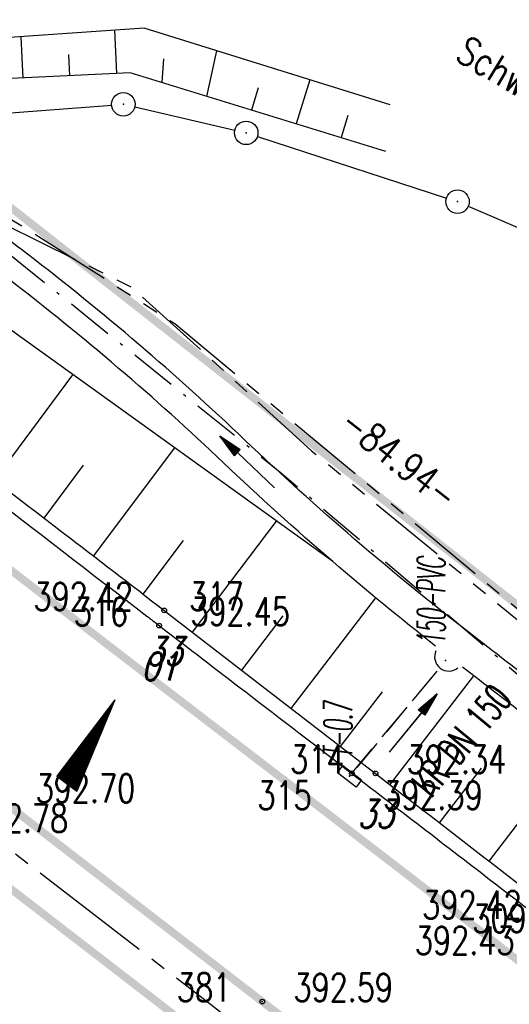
# Model space of a CAD drawing. Extents: x 449544 to 450624, y 436205 to 437134.
# Tile 109 of 114: x 450246 to 450277, y 436535 to 436598. Entities that reach past the tile are written whole.
import ezdxf
from ezdxf.enums import TextEntityAlignment as Align

# ---------------------------------------------------------------- set-up
doc = ezdxf.new("R2010")
doc.units = 0
doc.header["$LTSCALE"] = 2
doc.header["$MEASUREMENT"] = 0
for name, pattern in [('ACHSE', [5.5, 4, -0.5, 0.5, -0.5]), ('AUSGEZOGEN', [0]), ('BAB-FM2', [2.6, 1.5, -0.5, 0.1, -0.5]), ('GESTRICH-X2', [1.5, 1, -0.5]), ('PHANTOMX2', [5, 2.5, -0.5, 0.5, -0.5, 0.5, -0.5])]:
    doc.linetypes.add(name, pattern=pattern)
doc.layers.get('0').update_dxf_attribs({"linetype": 'AUSGEZOGEN'})
for name, color, linetype in [('214-ABSTAND', 8, 'AUSGEZOGEN'), ('214-GRENZL', 8, 'AUSGEZOGEN'), ('214-GRENZL-BAB', 7, 'AUSGEZOGEN'), ('214-GRENZP', 8, 'AUSGEZOGEN'), ('ACHSETOP', 250, 'ACHSE'), ('ANMERKUNG', 7, 'CONTINUOUS'), ('BAB_FM', 5, 'BAB-FM2'), ('BOESCHG', 250, 'AUSGEZOGEN'), ('DURCHL', 200, 'GESTRICH-X2'), ('FBR_HOEHE', 4, 'AUSGEZOGEN'), ('FBR_PKT', 7, 'AUSGEZOGEN'), ('FBR_PKT-CODE', 30, 'AUSGEZOGEN'), ('FBR_PKT-NR', 7, 'AUSGEZOGEN'), ('FBRTOP', 250, 'AUSGEZOGEN'), ('GEF', 1, 'AUSGEZOGEN'), ('KANAL', 7, 'GESTRICH-X2'), ('Lichtwellenleiter COLT', 46, 'PHANTOMX2'), ('Lichtwellenleiter GLH', 46, 'PHANTOMX2'), ('MULDE', 250, 'AUSGEZOGEN'), ('PFEIL', 7, 'CONTINUOUS'), ('PFEILTOP', 200, 'AUSGEZOGEN'), ('SCHRIFT', 7, 'AUSGEZOGEN'), ('SCHSYMBOL', 200, 'AUSGEZOGEN'), ('TEXTO', 4, 'CONTINUOUS')]:
    doc.layers.add(name, color=color, linetype=linetype)
doc.styles.add('ROMANS', font='romans.shx', dxfattribs={"width": 0.8})

# ---------------------------------------------------------------- blocks, each defined once
blk = doc.blocks.new('GST')
at = {"color": 0}
blk.add_circle((0, 0), 0.75, dxfattribs=at)
blk.add_point((0, 0), dxfattribs=at)
blk = doc.blocks.new('PKT')
at = {"color": 0}
blk.add_circle((0, 0), 0.15, dxfattribs=at)
blk.add_point((0, 0), dxfattribs=at)
blk = doc.blocks.new('PFEIL2')
at = {"color": 0}
for p, q in [((0.88, 0.002), (-2.401, -0.012)), ((0.881, -0.271), (0.879, 0.276)), ((0.879, 0.276), (2.429, 0.009)), ((0.911, 0.27), (0.879, 0.265)), ((0.965, 0.261), (0.879, 0.246)), ((1.019, 0.252), (0.879, 0.228)), ((1.073, 0.242), (0.879, 0.209)), ((1.127, 0.233), (0.879, 0.191)), ((1.181, 0.224), (0.879, 0.172)), ((1.235, 0.214), (0.879, 0.154)), ((1.289, 0.205), (0.879, 0.135)), ((1.343, 0.196), (0.879, 0.117)), ((1.397, 0.187), (0.879, 0.098)), ((1.451, 0.177), (0.879, 0.08)), ((1.505, 0.168), (0.879, 0.061)), ((1.559, 0.159), (0.88, 0.043)), ((1.613, 0.149), (0.88, 0.024)), ((1.668, 0.14), (0.88, 0.006)), ((1.722, 0.131), (0.88, -0.013)), ((1.776, 0.121), (0.88, -0.031)), ((1.83, 0.112), (0.88, -0.05)), ((1.884, 0.103), (0.88, -0.068)), ((1.938, 0.094), (0.88, -0.087)), ((1.992, 0.084), (0.88, -0.105)), ((2.046, 0.075), (0.88, -0.124)), ((2.1, 0.066), (0.88, -0.142)), ((2.154, 0.056), (0.88, -0.161)), ((2.208, 0.047), (0.88, -0.179)), ((2.262, 0.038), (0.881, -0.198)), ((2.316, 0.029), (0.881, -0.216)), ((2.37, 0.019), (0.881, -0.235)), ((2.424, 0.01), (0.881, -0.253)), ((2.429, 0.009), (0.881, -0.271))]:
    blk.add_line(p, q, dxfattribs=at)
blk = doc.blocks.new('40')
at = {"color": 0}
blk.add_arc((0.025, 0.311), 0.91, 192.5363, 347.4637, dxfattribs=at)
blk.add_point((0, 0), dxfattribs=at)
blk = doc.blocks.new('30')
at = {"color": 0}
for p, q in [((-0.75, -0.29), (-0.75, 0.293)), ((-0.75, 0.293), (0.753, 0.293)), ((0.753, 0.293), (0.753, -0.29)), ((0.753, -0.29), (-0.75, -0.29))]:
    blk.add_line(p, q, dxfattribs=at)
blk.add_point((0, 0), dxfattribs=at)
blk = doc.blocks.new('*X13')
at = {"color": 0}
for p, q in [((725.827, 193.844), (727.436, 195.453)), ((725.827, 193.853), (727.427, 195.453)), ((725.827, 193.861), (727.418, 195.453)), ((725.827, 193.87), (727.409, 195.453)), ((725.827, 193.879), (727.401, 195.453)), ((725.827, 193.888), (727.392, 195.453)), ((725.827, 193.897), (727.383, 195.453)), ((725.827, 193.906), (727.374, 195.453)), ((725.827, 193.914), (727.365, 195.453)), ((725.827, 193.923), (727.356, 195.453)), ((725.827, 193.932), (727.347, 195.453)), ((725.827, 193.941), (727.339, 195.453)), ((725.827, 193.95), (727.33, 195.453)), ((725.827, 193.959), (727.321, 195.453)), ((725.827, 193.967), (727.312, 195.453)), ((725.827, 193.976), (727.303, 195.453)), ((725.827, 193.985), (727.294, 195.453)), ((725.827, 193.994), (727.286, 195.453)), ((725.827, 194.003), (727.277, 195.453)), ((725.827, 194.012), (727.268, 195.453)), ((725.827, 194.02), (727.259, 195.453)), ((725.827, 194.029), (727.25, 195.453)), ((725.827, 194.038), (727.241, 195.453)), ((725.827, 194.047), (727.233, 195.453)), ((725.827, 194.056), (727.224, 195.453)), ((725.827, 194.065), (727.215, 195.453)), ((725.827, 194.073), (727.206, 195.453)), ((725.827, 194.082), (727.197, 195.453)), ((725.827, 194.091), (727.188, 195.453)), ((725.827, 194.1), (727.18, 195.453)), ((725.827, 194.109), (727.171, 195.453)), ((725.827, 194.118), (727.162, 195.453)), ((725.827, 194.127), (727.153, 195.453)), ((725.827, 194.135), (727.144, 195.453)), ((725.827, 194.144), (727.135, 195.453)), ((725.827, 194.153), (727.127, 195.453)), ((725.827, 194.162), (727.118, 195.453)), ((725.827, 194.171), (727.109, 195.453)), ((725.827, 194.18), (727.1, 195.453)), ((725.827, 194.188), (727.091, 195.453)), ((725.827, 194.197), (727.082, 195.453)), ((725.827, 194.206), (727.073, 195.453)), ((725.827, 194.215), (727.065, 195.453)), ((725.827, 194.224), (727.056, 195.453)), ((725.827, 194.233), (727.047, 195.453)), ((725.827, 194.241), (727.038, 195.453)), ((725.827, 194.25), (727.029, 195.453)), ((725.827, 194.259), (727.02, 195.453)), ((725.827, 194.268), (727.012, 195.453)), ((725.827, 194.277), (727.003, 195.453)), ((725.827, 194.286), (726.994, 195.453)), ((725.827, 194.294), (726.985, 195.453)), ((725.827, 194.303), (726.976, 195.453)), ((725.827, 194.312), (726.967, 195.453)), ((725.827, 194.321), (726.959, 195.453)), ((725.827, 194.33), (726.95, 195.453)), ((725.827, 194.339), (726.941, 195.453)), ((725.827, 194.348), (726.932, 195.453)), ((725.827, 194.356), (726.923, 195.453)), ((725.827, 194.365), (726.914, 195.453)), ((725.827, 194.374), (726.906, 195.453)), ((725.827, 194.383), (726.897, 195.453)), ((725.827, 194.392), (726.888, 195.453)), ((725.827, 194.401), (726.879, 195.453)), ((725.827, 194.409), (726.87, 195.453)), ((725.827, 194.418), (726.861, 195.453)), ((725.827, 194.427), (726.853, 195.453)), ((725.827, 194.436), (726.844, 195.453)), ((725.827, 194.445), (726.835, 195.453)), ((725.827, 194.454), (726.826, 195.453)), ((725.827, 194.462), (726.817, 195.453)), ((725.827, 194.471), (726.808, 195.453)), ((725.827, 194.48), (726.799, 195.453)), ((725.827, 194.489), (726.791, 195.453)), ((725.827, 194.498), (726.782, 195.453)), ((725.827, 194.507), (726.773, 195.453)), ((725.827, 194.515), (726.764, 195.453)), ((725.827, 194.524), (726.755, 195.453)), ((725.827, 194.533), (726.746, 195.453)), ((725.827, 194.542), (726.738, 195.453)), ((725.827, 194.551), (726.729, 195.453)), ((725.827, 194.56), (726.72, 195.453)), ((725.827, 194.568), (726.711, 195.453)), ((725.827, 194.577), (726.702, 195.453)), ((725.827, 194.586), (726.693, 195.453)), ((725.827, 194.595), (726.685, 195.453)), ((725.827, 194.604), (726.676, 195.453)), ((725.827, 194.613), (726.667, 195.453)), ((725.827, 194.622), (726.658, 195.453)), ((725.827, 194.63), (726.649, 195.453)), ((725.827, 194.639), (726.64, 195.453)), ((725.827, 194.648), (726.632, 195.453)), ((725.827, 194.657), (726.623, 195.453)), ((725.827, 194.666), (726.614, 195.453)), ((725.827, 194.675), (726.605, 195.453)), ((725.827, 194.683), (726.596, 195.453)), ((725.827, 194.692), (726.587, 195.453)), ((725.827, 194.701), (726.579, 195.453)), ((725.827, 194.71), (726.57, 195.453)), ((725.827, 194.719), (726.561, 195.453)), ((725.827, 194.728), (726.552, 195.453)), ((725.827, 194.736), (726.543, 195.453)), ((725.827, 194.745), (726.534, 195.453)), ((725.827, 194.754), (726.525, 195.453)), ((725.827, 194.763), (726.517, 195.453)), ((725.827, 194.772), (726.508, 195.453)), ((725.827, 194.781), (726.499, 195.453)), ((725.827, 194.789), (726.49, 195.453)), ((725.827, 194.798), (726.481, 195.453)), ((725.827, 194.807), (726.472, 195.453)), ((725.827, 194.816), (726.464, 195.453)), ((725.827, 194.825), (726.455, 195.453)), ((725.827, 194.834), (726.446, 195.453)), ((725.827, 194.842), (726.437, 195.453)), ((725.827, 194.851), (726.428, 195.453)), ((725.827, 194.86), (726.419, 195.453)), ((725.827, 194.869), (726.411, 195.453)), ((725.827, 194.878), (726.402, 195.453)), ((725.827, 194.887), (726.393, 195.453)), ((725.827, 194.896), (726.384, 195.453)), ((725.827, 194.904), (726.375, 195.453)), ((725.827, 194.913), (726.366, 195.453)), ((725.827, 194.922), (726.358, 195.453)), ((725.827, 194.931), (726.349, 195.453)), ((725.827, 194.94), (726.34, 195.453)), ((725.827, 194.949), (726.331, 195.453)), ((725.827, 194.957), (726.322, 195.453)), ((725.827, 194.966), (726.313, 195.453)), ((725.827, 194.975), (726.305, 195.453)), ((725.827, 194.984), (726.296, 195.453)), ((725.827, 194.993), (726.287, 195.453)), ((725.827, 195.002), (726.278, 195.453)), ((725.827, 195.01), (726.269, 195.453)), ((725.827, 195.019), (726.26, 195.453)), ((725.827, 195.028), (726.251, 195.453)), ((725.827, 195.037), (726.243, 195.453)), ((725.827, 195.046), (726.234, 195.453)), ((725.827, 195.055), (726.225, 195.453)), ((725.827, 195.063), (726.216, 195.453)), ((725.827, 195.072), (726.207, 195.453)), ((725.827, 195.081), (726.198, 195.453)), ((725.827, 195.09), (726.19, 195.453)), ((725.827, 195.099), (726.181, 195.453)), ((725.827, 195.108), (726.172, 195.453)), ((725.827, 195.116), (726.163, 195.453)), ((725.827, 195.125), (726.154, 195.453)), ((725.827, 195.134), (726.145, 195.453)), ((725.827, 195.143), (726.137, 195.453)), ((725.827, 195.152), (726.128, 195.453)), ((725.827, 195.161), (726.119, 195.453)), ((725.827, 195.17), (726.11, 195.453)), ((725.827, 195.178), (726.101, 195.453)), ((725.827, 195.187), (726.092, 195.453)), ((725.827, 195.196), (726.084, 195.453)), ((725.827, 195.205), (726.075, 195.453)), ((725.827, 195.214), (726.066, 195.453)), ((725.827, 195.223), (726.057, 195.453)), ((725.827, 195.231), (726.048, 195.453)), ((725.827, 195.24), (726.039, 195.453)), ((725.827, 195.249), (726.031, 195.453)), ((725.827, 195.258), (726.022, 195.453)), ((725.827, 195.267), (726.013, 195.453)), ((725.827, 195.276), (726.004, 195.453)), ((725.827, 195.284), (725.995, 195.453)), ((725.827, 195.293), (725.986, 195.453)), ((725.827, 195.302), (725.977, 195.453)), ((725.827, 195.311), (725.969, 195.453)), ((725.827, 195.32), (725.96, 195.453)), ((725.827, 195.329), (725.951, 195.453)), ((725.827, 195.337), (725.942, 195.453)), ((725.827, 195.346), (725.933, 195.453)), ((725.827, 195.355), (725.924, 195.453)), ((725.827, 195.364), (725.916, 195.453)), ((725.827, 195.373), (725.907, 195.453)), ((725.827, 195.382), (725.898, 195.453)), ((725.827, 195.39), (725.889, 195.453)), ((725.827, 195.399), (725.88, 195.453)), ((725.827, 195.408), (725.871, 195.453)), ((725.827, 195.417), (725.863, 195.453)), ((725.827, 195.426), (725.854, 195.453)), ((725.827, 195.435), (725.845, 195.453)), ((725.827, 195.444), (725.836, 195.453)), ((725.827, 193.826), (727.433, 195.433)), ((725.827, 193.817), (727.43, 195.421)), ((725.827, 193.808), (727.427, 195.409)), ((725.827, 193.799), (727.424, 195.397)), ((725.827, 193.791), (727.421, 195.385)), ((725.827, 193.782), (727.418, 195.373)), ((725.827, 193.773), (727.414, 195.361)), ((725.827, 193.764), (727.411, 195.349)), ((725.827, 193.755), (727.408, 195.337)), ((725.827, 193.746), (727.405, 195.325)), ((725.827, 193.738), (727.402, 195.313)), ((725.827, 193.729), (727.399, 195.301)), ((725.827, 193.72), (727.395, 195.289)), ((725.827, 193.711), (727.392, 195.277)), ((725.827, 193.702), (727.389, 195.265)), ((725.827, 193.693), (727.386, 195.253)), ((725.827, 193.685), (727.383, 195.241)), ((725.827, 193.676), (727.38, 195.229)), ((725.827, 193.667), (727.377, 195.217)), ((725.827, 193.658), (727.373, 195.205)), ((725.827, 193.649), (727.37, 195.193)), ((725.827, 193.64), (727.367, 195.181)), ((725.827, 193.632), (727.364, 195.169)), ((725.827, 193.623), (727.361, 195.157)), ((725.827, 193.614), (727.358, 195.145)), ((725.827, 193.605), (727.354, 195.133)), ((725.827, 193.596), (727.351, 195.121)), ((725.827, 193.587), (727.348, 195.109)), ((725.827, 193.579), (727.345, 195.097)), ((725.827, 193.57), (727.342, 195.085)), ((725.827, 193.561), (727.339, 195.073)), ((725.827, 193.552), (727.336, 195.061)), ((725.827, 193.543), (727.332, 195.049)), ((725.827, 193.534), (727.329, 195.037)), ((725.827, 193.525), (727.326, 195.025)), ((725.827, 193.517), (727.323, 195.013)), ((725.827, 193.508), (727.32, 195.001)), ((725.827, 193.499), (727.317, 194.989)), ((725.827, 193.49), (727.313, 194.977)), ((725.827, 193.481), (727.31, 194.965)), ((725.827, 193.472), (727.307, 194.953)), ((725.827, 193.464), (727.304, 194.941)), ((725.827, 193.455), (727.301, 194.929)), ((725.827, 193.446), (727.298, 194.917)), ((725.827, 193.437), (727.295, 194.905)), ((725.827, 193.428), (727.291, 194.893)), ((725.827, 193.419), (727.288, 194.881)), ((725.827, 193.411), (727.285, 194.869)), ((725.827, 193.402), (727.282, 194.857)), ((725.827, 193.393), (727.279, 194.845)), ((725.827, 193.384), (727.276, 194.833)), ((725.827, 193.375), (727.272, 194.821)), ((725.827, 193.366), (727.269, 194.809)), ((725.827, 193.358), (727.266, 194.797)), ((725.827, 193.349), (727.263, 194.785)), ((725.827, 193.34), (727.26, 194.773)), ((725.827, 193.331), (727.257, 194.761)), ((725.827, 193.322), (727.254, 194.749)), ((725.827, 193.313), (727.25, 194.737)), ((725.827, 193.305), (727.247, 194.725)), ((725.827, 193.296), (727.244, 194.713)), ((725.827, 193.287), (727.241, 194.701)), ((725.827, 193.278), (727.238, 194.689)), ((725.827, 193.269), (727.235, 194.677)), ((725.827, 193.26), (727.231, 194.665)), ((725.827, 193.251), (727.228, 194.653)), ((725.827, 193.243), (727.225, 194.641)), ((725.827, 193.234), (727.222, 194.629)), ((725.827, 193.225), (727.219, 194.617)), ((725.827, 193.216), (727.216, 194.605)), ((725.827, 193.207), (727.213, 194.593)), ((725.827, 193.198), (727.209, 194.581)), ((725.827, 193.19), (727.206, 194.569)), ((725.827, 193.181), (727.203, 194.557)), ((725.827, 193.172), (727.2, 194.545)), ((725.827, 193.163), (727.197, 194.533)), ((725.827, 193.154), (727.194, 194.521)), ((725.827, 193.145), (727.19, 194.509)), ((725.827, 193.137), (727.187, 194.497)), ((725.827, 193.128), (727.184, 194.485)), ((725.827, 193.119), (727.181, 194.473)), ((725.827, 193.11), (727.178, 194.461)), ((725.827, 193.101), (727.175, 194.449)), ((725.827, 193.092), (727.172, 194.437)), ((725.827, 193.084), (727.168, 194.425)), ((725.827, 193.075), (727.165, 194.413)), ((725.827, 193.066), (727.162, 194.401)), ((725.827, 193.057), (727.159, 194.389)), ((725.827, 193.048), (727.156, 194.377)), ((725.827, 193.039), (727.153, 194.365)), ((725.827, 193.031), (727.149, 194.353)), ((725.827, 193.022), (727.146, 194.341)), ((725.827, 193.013), (727.143, 194.329)), ((725.827, 193.004), (727.14, 194.317)), ((725.827, 192.995), (727.137, 194.305)), ((725.827, 192.986), (727.134, 194.293)), ((725.827, 192.977), (727.131, 194.281)), ((725.827, 192.969), (727.127, 194.269)), ((725.827, 192.96), (727.124, 194.257)), ((725.827, 192.951), (727.121, 194.245)), ((725.827, 192.942), (727.118, 194.233)), ((725.827, 192.933), (727.115, 194.221)), ((725.827, 192.924), (727.112, 194.209)), ((725.827, 192.916), (727.108, 194.197)), ((725.827, 192.907), (727.105, 194.185)), ((725.827, 192.898), (727.102, 194.173)), ((725.827, 192.889), (727.099, 194.161)), ((725.827, 192.88), (727.096, 194.15)), ((725.827, 192.871), (727.093, 194.138)), ((725.827, 192.863), (727.09, 194.126)), ((725.827, 192.854), (727.086, 194.114)), ((725.827, 192.845), (727.083, 194.102)), ((725.827, 192.836), (727.08, 194.09)), ((725.827, 192.827), (727.077, 194.078)), ((725.827, 192.818), (727.074, 194.066)), ((725.827, 192.81), (727.071, 194.054)), ((725.827, 192.801), (727.068, 194.042)), ((725.827, 192.792), (727.064, 194.03)), ((725.827, 192.783), (727.061, 194.018)), ((725.827, 192.774), (727.058, 194.006)), ((725.827, 192.765), (727.055, 193.994)), ((725.827, 192.757), (727.052, 193.982)), ((725.827, 192.748), (727.049, 193.97)), ((725.827, 192.739), (727.045, 193.958)), ((725.827, 192.73), (727.042, 193.946)), ((725.827, 192.721), (727.039, 193.934)), ((725.827, 192.712), (727.036, 193.922)), ((725.827, 192.703), (727.033, 193.91)), ((725.827, 192.695), (727.03, 193.898)), ((725.827, 192.686), (727.027, 193.886)), ((725.827, 192.677), (727.023, 193.874)), ((725.827, 192.668), (727.02, 193.862)), ((725.827, 192.659), (727.017, 193.85)), ((725.827, 192.65), (727.014, 193.838)), ((725.827, 192.642), (727.011, 193.826)), ((725.827, 192.633), (727.008, 193.814)), ((725.827, 192.624), (727.004, 193.802)), ((725.827, 192.615), (727.001, 193.79)), ((725.827, 192.606), (726.998, 193.778)), ((725.827, 192.597), (726.995, 193.766)), ((725.827, 192.589), (726.992, 193.754)), ((725.827, 192.58), (726.989, 193.742)), ((725.827, 192.571), (726.986, 193.73)), ((725.827, 192.562), (726.982, 193.718)), ((725.827, 192.553), (726.979, 193.706)), ((725.827, 192.544), (726.976, 193.694)), ((725.827, 192.536), (726.973, 193.682)), ((725.827, 192.527), (726.97, 193.67)), ((725.827, 192.518), (726.967, 193.658)), ((725.827, 192.509), (726.963, 193.646)), ((725.827, 192.5), (726.96, 193.634)), ((725.827, 192.491), (726.957, 193.622)), ((725.827, 192.483), (726.954, 193.61)), ((725.827, 192.474), (726.951, 193.598)), ((725.827, 192.465), (726.948, 193.586)), ((725.827, 192.456), (726.945, 193.574)), ((725.827, 192.447), (726.941, 193.562)), ((725.827, 192.438), (726.938, 193.55)), ((725.827, 192.429), (726.935, 193.538)), ((725.827, 192.421), (726.932, 193.526)), ((725.827, 192.412), (726.929, 193.514)), ((725.827, 192.403), (726.926, 193.502)), ((725.827, 192.394), (726.922, 193.49)), ((725.827, 192.385), (726.919, 193.478)), ((725.827, 192.376), (726.916, 193.466)), ((725.827, 192.368), (726.913, 193.454)), ((725.827, 192.359), (726.91, 193.442)), ((725.827, 192.35), (726.907, 193.43)), ((725.827, 192.341), (726.904, 193.418)), ((725.827, 192.332), (726.9, 193.406)), ((725.827, 192.323), (726.897, 193.394)), ((725.827, 192.315), (726.894, 193.382)), ((725.827, 192.306), (726.891, 193.37)), ((725.827, 192.297), (726.888, 193.358)), ((725.827, 192.288), (726.885, 193.346)), ((725.827, 192.279), (726.881, 193.334)), ((725.827, 192.27), (726.878, 193.322)), ((725.827, 192.262), (726.875, 193.31)), ((725.827, 192.253), (726.872, 193.298)), ((725.827, 192.244), (726.869, 193.286)), ((725.827, 192.235), (726.866, 193.274)), ((725.827, 192.226), (726.863, 193.262)), ((725.827, 192.217), (726.859, 193.25)), ((725.827, 192.209), (726.856, 193.238)), ((725.827, 192.2), (726.853, 193.226)), ((725.827, 192.191), (726.85, 193.214)), ((725.827, 192.182), (726.847, 193.202)), ((725.827, 192.173), (726.844, 193.19)), ((725.827, 192.164), (726.84, 193.178)), ((725.827, 192.155), (726.837, 193.166)), ((725.827, 192.147), (726.834, 193.154)), ((725.827, 192.138), (726.831, 193.142)), ((725.827, 192.129), (726.828, 193.13)), ((725.827, 192.12), (726.825, 193.118)), ((725.827, 192.111), (726.822, 193.106)), ((725.827, 192.102), (726.818, 193.094)), ((725.827, 192.094), (726.815, 193.082)), ((725.827, 192.085), (726.812, 193.07)), ((725.827, 192.076), (726.809, 193.058)), ((725.827, 192.067), (726.806, 193.046)), ((725.827, 192.058), (726.803, 193.034)), ((725.827, 192.049), (726.799, 193.022)), ((725.827, 192.041), (726.796, 193.01)), ((725.827, 192.032), (726.793, 192.998)), ((725.827, 192.023), (726.79, 192.986)), ((725.827, 192.014), (726.787, 192.974)), ((725.827, 192.005), (726.784, 192.962)), ((725.827, 191.996), (726.781, 192.95)), ((725.827, 191.988), (726.777, 192.938)), ((725.827, 191.979), (726.774, 192.926)), ((725.827, 191.97), (726.771, 192.914)), ((725.827, 191.961), (726.768, 192.902)), ((725.827, 191.952), (726.765, 192.89)), ((725.827, 191.943), (726.762, 192.878)), ((725.827, 191.935), (726.758, 192.866)), ((725.827, 191.926), (726.755, 192.854)), ((725.827, 191.917), (726.752, 192.842)), ((725.827, 191.908), (726.749, 192.83)), ((725.827, 191.899), (726.746, 192.818)), ((725.827, 191.89), (726.743, 192.806)), ((725.827, 191.881), (726.74, 192.794)), ((725.827, 191.873), (726.736, 192.782)), ((725.827, 191.864), (726.733, 192.77)), ((725.827, 191.855), (726.73, 192.758)), ((725.827, 191.846), (726.727, 192.746)), ((725.827, 191.837), (726.724, 192.734)), ((725.827, 191.828), (726.721, 192.722)), ((725.827, 191.82), (726.717, 192.71)), ((725.827, 191.811), (726.714, 192.698)), ((725.827, 191.802), (726.711, 192.686)), ((725.827, 191.793), (726.708, 192.674)), ((725.827, 191.784), (726.705, 192.662)), ((725.827, 191.775), (726.702, 192.65)), ((725.827, 191.767), (726.699, 192.639)), ((725.827, 191.758), (726.695, 192.627)), ((725.827, 191.749), (726.692, 192.615)), ((725.827, 191.74), (726.689, 192.603)), ((725.827, 191.731), (726.686, 192.591)), ((725.827, 191.722), (726.683, 192.579)), ((725.827, 191.714), (726.68, 192.567)), ((725.827, 191.705), (726.677, 192.555)), ((725.827, 191.696), (726.673, 192.543)), ((725.827, 191.687), (726.67, 192.531)), ((725.827, 191.678), (726.667, 192.519)), ((725.827, 191.669), (726.664, 192.507)), ((725.827, 191.66), (726.661, 192.495)), ((725.827, 191.652), (726.658, 192.483)), ((725.827, 191.643), (726.654, 192.471)), ((725.827, 191.634), (726.651, 192.459)), ((725.827, 191.625), (726.648, 192.447)), ((725.827, 191.616), (726.645, 192.435)), ((725.827, 191.607), (726.642, 192.423)), ((725.827, 191.599), (726.639, 192.411)), ((725.827, 191.59), (726.636, 192.399)), ((725.827, 191.581), (726.632, 192.387)), ((725.827, 191.572), (726.629, 192.375)), ((725.827, 191.563), (726.626, 192.363)), ((725.827, 191.554), (726.623, 192.351)), ((725.827, 191.546), (726.62, 192.339)), ((725.827, 191.537), (726.617, 192.327)), ((725.827, 191.528), (726.613, 192.315)), ((725.827, 191.519), (726.61, 192.303)), ((725.827, 191.51), (726.607, 192.291)), ((725.827, 191.501), (726.604, 192.279)), ((725.827, 191.493), (726.601, 192.267)), ((725.827, 191.484), (726.598, 192.255)), ((725.827, 191.475), (726.595, 192.243)), ((725.827, 191.466), (726.591, 192.231)), ((725.827, 191.457), (726.588, 192.219)), ((725.827, 191.448), (726.585, 192.207)), ((725.827, 191.44), (726.582, 192.195)), ((725.827, 191.431), (726.579, 192.183)), ((725.827, 191.422), (726.576, 192.171)), ((725.827, 191.413), (726.572, 192.159)), ((725.827, 191.404), (726.569, 192.147)), ((725.827, 191.395), (726.566, 192.135)), ((725.827, 191.386), (726.563, 192.123)), ((725.827, 191.378), (726.56, 192.111)), ((725.827, 191.369), (726.557, 192.099)), ((725.827, 191.36), (726.554, 192.087)), ((725.827, 191.351), (726.55, 192.075)), ((725.827, 191.342), (726.547, 192.063)), ((725.827, 191.333), (726.544, 192.051)), ((725.827, 191.325), (726.541, 192.039)), ((725.827, 191.316), (726.538, 192.027)), ((725.827, 191.307), (726.535, 192.015)), ((725.827, 191.298), (726.531, 192.003)), ((725.827, 191.289), (726.528, 191.991)), ((725.827, 191.28), (726.525, 191.979)), ((725.827, 191.272), (726.522, 191.967)), ((725.827, 191.263), (726.519, 191.955)), ((725.827, 191.254), (726.516, 191.943)), ((725.827, 191.245), (726.513, 191.931)), ((725.827, 191.236), (726.509, 191.919)), ((725.827, 191.227), (726.506, 191.907)), ((725.827, 191.219), (726.503, 191.895)), ((725.827, 191.21), (726.5, 191.883)), ((725.827, 191.201), (726.497, 191.871)), ((725.827, 191.192), (726.494, 191.859)), ((725.827, 191.183), (726.49, 191.847)), ((725.827, 191.174), (726.487, 191.835)), ((725.827, 191.166), (726.484, 191.823)), ((725.827, 191.157), (726.481, 191.811)), ((725.827, 191.148), (726.478, 191.799)), ((725.827, 191.139), (726.475, 191.787)), ((725.827, 191.13), (726.472, 191.775)), ((725.827, 191.121), (726.468, 191.763)), ((725.827, 191.112), (726.465, 191.751)), ((725.827, 191.104), (726.462, 191.739)), ((725.827, 191.095), (726.459, 191.727)), ((725.827, 191.086), (726.456, 191.715)), ((725.827, 191.077), (726.453, 191.703)), ((725.827, 191.068), (726.449, 191.691)), ((725.827, 191.059), (726.446, 191.679)), ((725.827, 191.051), (726.443, 191.667)), ((725.827, 191.042), (726.44, 191.655)), ((725.827, 191.033), (726.437, 191.643)), ((725.827, 191.024), (726.434, 191.631)), ((725.827, 191.015), (726.431, 191.619)), ((725.827, 191.006), (726.427, 191.607)), ((725.827, 190.998), (726.424, 191.595)), ((725.827, 190.989), (726.421, 191.583)), ((725.827, 190.98), (726.418, 191.571)), ((725.827, 190.971), (726.415, 191.559)), ((725.827, 190.962), (726.412, 191.547)), ((725.827, 190.953), (726.408, 191.535)), ((725.827, 190.945), (726.405, 191.523)), ((725.827, 190.936), (726.402, 191.511)), ((725.827, 190.927), (726.399, 191.499)), ((725.827, 190.918), (726.396, 191.487)), ((725.827, 190.909), (726.393, 191.475)), ((725.827, 190.9), (726.39, 191.463)), ((725.827, 190.892), (726.386, 191.451)), ((725.827, 190.883), (726.383, 191.439)), ((725.827, 190.874), (726.38, 191.427)), ((725.827, 190.865), (726.377, 191.415)), ((725.827, 190.856), (726.374, 191.403)), ((725.827, 190.847), (726.371, 191.391)), ((725.827, 190.838), (726.367, 191.379)), ((725.827, 190.83), (726.364, 191.367)), ((725.827, 190.821), (726.361, 191.355)), ((725.827, 190.812), (726.358, 191.343)), ((725.827, 190.803), (726.355, 191.331)), ((725.827, 190.794), (726.352, 191.319)), ((725.827, 190.785), (726.349, 191.307)), ((725.827, 190.777), (726.345, 191.295)), ((725.827, 190.768), (726.342, 191.283)), ((725.827, 190.759), (726.339, 191.271)), ((725.827, 190.75), (726.336, 191.259)), ((725.827, 190.741), (726.333, 191.247)), ((725.827, 190.732), (726.33, 191.235)), ((725.827, 190.724), (726.326, 191.223)), ((725.827, 190.715), (726.323, 191.211)), ((725.827, 190.706), (726.32, 191.199)), ((725.827, 190.697), (726.317, 191.187)), ((725.827, 190.688), (726.314, 191.175)), ((725.827, 190.679), (726.311, 191.163)), ((725.827, 190.671), (726.308, 191.151)), ((725.827, 190.662), (726.304, 191.139)), ((725.827, 190.653), (726.301, 191.128)), ((725.827, 190.644), (726.298, 191.116)), ((725.827, 190.635), (726.295, 191.104)), ((725.827, 190.626), (726.292, 191.092)), ((725.827, 190.618), (726.289, 191.08)), ((725.827, 190.609), (726.286, 191.068)), ((725.827, 190.6), (726.282, 191.056)), ((725.827, 190.591), (726.279, 191.044)), ((725.827, 190.582), (726.276, 191.032)), ((725.827, 190.573), (726.273, 191.02)), ((725.827, 190.564), (726.27, 191.008)), ((725.827, 190.556), (726.267, 190.996)), ((725.827, 190.547), (726.263, 190.984)), ((725.827, 190.538), (726.26, 190.972)), ((725.827, 190.529), (726.257, 190.96)), ((725.827, 190.52), (726.254, 190.948)), ((725.827, 190.511), (726.251, 190.936)), ((725.827, 190.503), (726.248, 190.924)), ((725.827, 190.494), (726.245, 190.912)), ((725.827, 190.485), (726.241, 190.9)), ((725.827, 190.476), (726.238, 190.888)), ((725.827, 190.467), (726.235, 190.876)), ((725.827, 190.458), (726.232, 190.864)), ((725.827, 190.45), (726.229, 190.852)), ((725.827, 190.441), (726.226, 190.84)), ((725.827, 190.432), (726.222, 190.828)), ((725.827, 190.423), (726.219, 190.816)), ((725.827, 190.414), (726.216, 190.804)), ((725.827, 190.405), (726.213, 190.792)), ((725.827, 190.397), (726.21, 190.78)), ((725.827, 190.388), (726.207, 190.768)), ((725.827, 190.379), (726.204, 190.756)), ((725.827, 190.37), (726.2, 190.744)), ((725.827, 190.361), (726.197, 190.732)), ((725.827, 190.352), (726.194, 190.72)), ((725.827, 190.344), (726.191, 190.708)), ((725.827, 190.335), (726.188, 190.696)), ((725.827, 190.326), (726.185, 190.684)), ((725.827, 190.317), (726.181, 190.672)), ((725.827, 190.308), (726.178, 190.66)), ((725.827, 190.299), (726.175, 190.648)), ((725.827, 190.29), (726.172, 190.636)), ((725.827, 190.282), (726.169, 190.624)), ((725.827, 190.273), (726.166, 190.612)), ((725.827, 190.264), (726.163, 190.6)), ((725.827, 190.255), (726.159, 190.588)), ((725.827, 190.246), (726.156, 190.576)), ((725.827, 190.237), (726.153, 190.564)), ((725.827, 190.229), (726.15, 190.552)), ((725.827, 190.22), (726.147, 190.54)), ((725.827, 190.211), (726.144, 190.528)), ((725.827, 190.202), (726.14, 190.516)), ((725.827, 190.193), (726.137, 190.504)), ((725.827, 190.184), (726.134, 190.492)), ((725.827, 190.176), (726.131, 190.48)), ((725.827, 190.167), (726.128, 190.468)), ((725.827, 190.158), (726.125, 190.456)), ((725.827, 190.149), (726.122, 190.444)), ((725.827, 190.14), (726.118, 190.432)), ((725.827, 190.131), (726.115, 190.42)), ((725.827, 190.123), (726.112, 190.408)), ((725.827, 190.114), (726.109, 190.396)), ((725.827, 190.105), (726.106, 190.384)), ((725.827, 190.096), (726.103, 190.372)), ((725.827, 190.087), (726.099, 190.36)), ((725.827, 190.078), (726.096, 190.348)), ((725.827, 190.07), (726.093, 190.336)), ((725.827, 190.061), (726.09, 190.324)), ((725.827, 190.052), (726.087, 190.312)), ((725.827, 190.043), (726.084, 190.3)), ((725.827, 190.034), (726.081, 190.288)), ((725.827, 190.025), (726.077, 190.276)), ((725.827, 190.016), (726.074, 190.264)), ((725.827, 190.008), (726.071, 190.252)), ((725.827, 189.999), (726.068, 190.24)), ((725.827, 189.99), (726.065, 190.228)), ((725.827, 189.981), (726.062, 190.216)), ((725.827, 189.972), (726.058, 190.204)), ((725.827, 189.963), (726.055, 190.192)), ((725.827, 189.955), (726.052, 190.18)), ((725.827, 189.946), (726.049, 190.168)), ((725.827, 189.937), (726.046, 190.156)), ((725.827, 189.928), (726.043, 190.144)), ((725.827, 189.919), (726.04, 190.132)), ((725.827, 189.91), (726.036, 190.12)), ((725.827, 189.902), (726.033, 190.108)), ((725.827, 189.893), (726.03, 190.096)), ((725.827, 189.884), (726.027, 190.084)), ((725.827, 189.875), (726.024, 190.072)), ((725.827, 189.866), (726.021, 190.06)), ((725.827, 189.857), (726.017, 190.048)), ((725.827, 189.849), (726.014, 190.036)), ((725.827, 189.84), (726.011, 190.024)), ((725.827, 189.831), (726.008, 190.012)), ((725.827, 189.822), (726.005, 190)), ((725.827, 189.813), (726.002, 189.988)), ((725.827, 189.804), (725.999, 189.976)), ((725.827, 189.796), (725.995, 189.964)), ((725.827, 189.787), (725.992, 189.952)), ((725.827, 189.778), (725.989, 189.94)), ((725.827, 189.769), (725.986, 189.928)), ((725.827, 189.76), (725.983, 189.916)), ((725.827, 189.751), (725.98, 189.904)), ((725.827, 189.742), (725.976, 189.892)), ((725.827, 189.734), (725.973, 189.88)), ((725.827, 189.725), (725.97, 189.868)), ((725.827, 189.716), (725.967, 189.856)), ((725.827, 189.707), (725.964, 189.844)), ((725.827, 189.698), (725.961, 189.832)), ((725.827, 189.689), (725.958, 189.82)), ((725.827, 189.681), (725.954, 189.808)), ((725.827, 189.672), (725.951, 189.796)), ((725.827, 189.663), (725.948, 189.784)), ((725.827, 189.654), (725.945, 189.772)), ((725.827, 189.645), (725.942, 189.76)), ((725.827, 189.636), (725.939, 189.748)), ((725.827, 189.628), (725.935, 189.736)), ((725.827, 189.619), (725.932, 189.724)), ((725.827, 189.61), (725.929, 189.712)), ((725.827, 189.601), (725.926, 189.7)), ((725.827, 189.592), (725.923, 189.688)), ((725.827, 189.583), (725.92, 189.676)), ((725.827, 189.575), (725.917, 189.664)), ((725.827, 189.566), (725.913, 189.652)), ((725.827, 189.557), (725.91, 189.64)), ((725.827, 189.548), (725.907, 189.628)), ((725.827, 189.539), (725.904, 189.616)), ((725.827, 189.53), (725.901, 189.605)), ((725.827, 189.521), (725.898, 189.593)), ((725.827, 189.513), (725.895, 189.581)), ((725.827, 189.504), (725.891, 189.569)), ((725.827, 189.495), (725.888, 189.557)), ((725.827, 189.486), (725.885, 189.545)), ((725.827, 189.477), (725.882, 189.533)), ((725.827, 189.468), (725.879, 189.521)), ((725.827, 189.46), (725.876, 189.509)), ((725.827, 189.451), (725.872, 189.497)), ((725.827, 189.442), (725.869, 189.485)), ((725.827, 189.433), (725.866, 189.473)), ((725.827, 189.424), (725.863, 189.461)), ((725.827, 189.415), (725.86, 189.449)), ((725.827, 189.407), (725.857, 189.437)), ((725.827, 189.398), (725.854, 189.425)), ((725.827, 189.389), (725.85, 189.413)), ((725.827, 189.38), (725.847, 189.401)), ((725.827, 189.371), (725.844, 189.389)), ((725.827, 189.362), (725.841, 189.377)), ((725.827, 189.354), (725.838, 189.365)), ((725.827, 189.345), (725.835, 189.353)), ((725.827, 189.336), (725.831, 189.341))]:
    blk.add_line(p, q, dxfattribs=at)
blk = doc.blocks.new('GEF')
at = {"color": 0}
for p, q in [((0.01, 0.018), (0.01, 6.148)), ((1.622, 6.148), (0.01, 0.018)), ((0.01, 6.148), (1.622, 6.148))]:
    blk.add_line(p, q, dxfattribs=at)
blk.add_blockref('*X13', (-725.817, -189.305), dxfattribs=at)

msp = doc.modelspace()

# ---------------------------------------------------------------- linework, layer by layer
at = {"layer": '214-GRENZL'}
for p, q in [((450238.78, 436591.379), (450251.545, 436592.337)), ((450253.023, 436592.223), (450259.422, 436590.733)), ((450260.866, 436590.331), (450272.959, 436586.395)), ((450274.361, 436585.866), (450284.454, 436581.52))]:
    msp.add_line(p, q, dxfattribs=at)
at = {"layer": '214-GRENZL-BAB', "const_width": 0.5, "flags": 128}
msp.add_lwpolyline([(450304.273, 436539.356), (450238.622, 436590.86)], dxfattribs=at)
at = {"layer": 'ACHSETOP'}
msp.add_lwpolyline([(450198.691, 436580.493), (450218.481, 436565.218), (450238.272, 436549.942), (450258.062, 436534.667), (450277.852, 436519.391), (450297.643, 436504.116), (450317.433, 436488.84), (450337.223, 436473.564), (450357.014, 436458.289), (450363.73, 436453.105), (450376.748, 436442.941), (450396.238, 436427.284), (450415.463, 436411.304), (450434.418, 436395.003), (450453.097, 436378.388), (450471.496, 436361.463), (450489.609, 436344.232), (450507.432, 436326.701), (450523.541, 436310.315)], dxfattribs=at)
at = {"layer": 'BAB_FM', "flags": 128}
msp.add_lwpolyline([(449867.095, 436886.072), (449868.784, 436885.375), (449871.611, 436884.557), (449881.882, 436874.602), (449893.93, 436863.018), (449905.052, 436850.415), (449911.852, 436844.286), (449914.987, 436841.791), (449923.239, 436835.451), (449924.688, 436833.959), (449928.722, 436828.449), (449932.995, 436822.871), (449938.912, 436817.324), (449948.207, 436810.142), (449956.708, 436802.57), (449960.087, 436798.877), (449962.723, 436797.34), (449965.092, 436795.577), (449967.641, 436793.34), (449971.8, 436789.696), (449983.796, 436780.447), (449984.576, 436779.825), (450000.825, 436766.972), (450023.164, 436749.487), (450044.065, 436733.15), (450062.61, 436718.766), (450086.945, 436701.214), (450105.2, 436692.431), (450144.661, 436662.346), (450181.198, 436636.068), (450209.175, 436616.747), (450221.41, 436606.265), (450234.023, 436587.038), (450235.556, 436584.868), (450244.369, 436583.316), (450262.331, 436568.863), (450308.022, 436529.961), (450339.66, 436504.641), (450344.4, 436500.789), (450348.413, 436497.605), (450352.33, 436494.498), (450354.372, 436492.877)], dxfattribs=at)
at = {"layer": 'BOESCHG'}
for p, q in [((450251.716, 436597.13), (450251.846, 436594.355)), ((450245.728, 436596.716), (450245.852, 436594.073)), ((450248.786, 436595.569), (450248.849, 436594.214)), ((450258.251, 436595.822), (450257.62, 436592.896)), ((450254.871, 436595.304), (450254.752, 436593.776)), ((450264.223, 436593.965), (450263.356, 436591.138)), ((450260.923, 436593.436), (450260.488, 436592.017)), ((450266.656, 436591.666), (450266.224, 436590.258)), ((450244.055, 436568.345), (450249.065, 436575.084)), ((450250.391, 436563.49), (450255.577, 436570.404)), ((450247.225, 436565.918), (450249.745, 436569.295)), ((450256.711, 436558.622), (450262.095, 436565.72)), ((450253.553, 436561.058), (450256.146, 436564.496)), ((450263.028, 436553.748), (450268.441, 436560.814)), ((450259.869, 436556.185), (450262.522, 436559.665)), ((450269.354, 436548.867), (450274.713, 436555.83)), ((450266.19, 436551.308), (450268.875, 436554.802)), ((450275.688, 436543.977), (450281.043, 436550.941)), ((450272.521, 436546.423), (450275.216, 436549.924))]:
    msp.add_line(p, q, dxfattribs=at)
at = {"layer": 'BOESCHG', "flags": 128}
for points in [[(450269.356, 436592.368), (450253.62, 436597.262), (450231.457, 436595.73)], [(450269.093, 436589.38), (450252.729, 436594.397), (450230.274, 436593.343)]]:
    msp.add_lwpolyline(points, dxfattribs=at)
at = {"layer": 'BOESCHG'}
for points in [[(450230.166, 436578.95, -0.000738), (450248.445, 436564.983, -0.000809), (450254.908, 436560.013), (450268.426, 436549.583, -0.000197), (450280.762, 436540.057, 0.000259), (450290.121, 436532.832, 0.034073)], [(450187.413, 436565.928, -0.001693), (450188.879, 436565.03, -0.018597), (450189.057, 436564.911, -0.002827), (450198.813, 436557.758, -0.003516), (450206.584, 436551.908, -0.000363), (450226.484, 436536.683, -0.00147), (450231.381, 436532.908, -0.000072), (450234.95, 436530.139, -0.000017), (450249.886, 436518.547, -0.000236), (450254.122, 436515.256, -0.000067), (450269.147, 436503.568, -0.020279), (450270.246, 436502.639, -0.004793), (450274.693, 436498.48)]]:
    msp.add_lwpolyline(points, format="xyb", dxfattribs=at)
at = {"layer": 'DURCHL'}
msp.add_line((450266.939, 436549.63), (450272.534, 436556.339), dxfattribs=at)
at = {"layer": 'FBRTOP', "const_width": 0.5}
for points in [[(450227.828, 436575.906, 0.000077), (450230.101, 436574.143, 0.000747), (450230.342, 436573.957, 0.000014), (450251.972, 436557.29, 0.000391), (450252.766, 436556.68, 0.000261), (450258.307, 436552.429, -0.000213), (450265.1, 436547.219, -0.000415), (450274.583, 436539.927, -0.002254), (450276.299, 436538.592, -0.000448), (450276.985, 436538.053, 0.000243), (450278.261, 436537.049, 0.000287), (450284.446, 436532.193, 0.000586)], [(450284.588, 436496.573, -0.000023), (450297.17, 436486.868, -0.000094)]]:
    msp.add_lwpolyline(points, format="xyb", dxfattribs=at)
at = {"layer": 'FBRTOP', "const_width": 0.5, "flags": 128}
msp.add_lwpolyline([(450313.747, 436494.476), (450299.768, 436505.302), (450280.213, 436520.339), (450261.179, 436534.987), (450244.682, 436547.728), (450225.495, 436562.5), (450203.847, 436579.227)], dxfattribs=at)
at = {"layer": 'FBRTOP', "const_width": 0.5}
msp.add_lwpolyline([(450199.011, 436577.762), (450215.272, 436565.209), (450232.289, 436552.1), (450240.392, 436545.829), (450261.383, 436529.623), (450278.848, 436516.112), (450299.208, 436500.384), (450321.308, 436483.349), (450340.835, 436468.284), (450362.478, 436451.551), (450381.566, 436436.475), (450401.175, 436420.506), (450419.914, 436404.726), (450438.401, 436388.689), (450457.546, 436371.49), (450475.759, 436354.513), (450493.279, 436337.636), (450509.931, 436321.144), (450522.21, 436308.59)], dxfattribs=at)
at = {"layer": 'FBRTOP'}
for points in [[(450229.656, 436578.262, 0.000077), (450231.928, 436576.5, 0.000747), (450232.162, 436576.319, 0.000014), (450253.792, 436559.653, 0.000391), (450254.582, 436559.045, 0.000261), (450260.121, 436554.796, -0.000213), (450266.916, 436549.584, -0.000415), (450276.403, 436542.289, -0.002254), (450278.14, 436540.938, -0.000291), (450278.588, 436540.586, 0.000243)], [(450282.757, 436494.199, -0.000023), (450295.339, 436484.494, -0.000094)]]:
    msp.add_lwpolyline(points, format="xyb", dxfattribs=at)
at = {"layer": 'KANAL'}
msp.add_line((450267.25, 436549.969), (450272.438, 436556.219), dxfattribs=at)
at = {"layer": 'Lichtwellenleiter COLT'}
msp.add_lwpolyline([(450197.42, 436614.742), (450246.85, 436583.954), (450255.586, 436578.363), (450303.799, 436538.236), (450316.46, 436527.288), (450320.447, 436522.432), (450321.282, 436519.37), (450344.257, 436499.456), (450375.283, 436473.642), (450411.569, 436447.095), (450421.019, 436439.281), (450454.892, 436407.964), (450513.607, 436354.059), (450539.452, 436330.928)], dxfattribs=at)
at = {"layer": 'Lichtwellenleiter GLH', "flags": 128}
msp.add_lwpolyline([(449656.574, 437044.654), (449662.24, 437040.557), (449672.52, 437035.637), (449674.783, 437034.6), (449688.144, 437027.634), (449701.047, 437018.177), (449712.462, 437010.132), (449722.305, 437002.303), (449730.857, 436994.181), (449735.943, 436988.353), (449789.127, 436946.918), (449802.104, 436935.305), (449809.679, 436928.954), (449822.504, 436919.983), (449850.918, 436898.871), (449850.918, 436898.871), (449871.012, 436884.097), (449881.815, 436876.577), (449890.28, 436869.277), (449900.709, 436858.393), (449905.633, 436851.734), (449944.07, 436807.416), (449947.336, 436805.21), (449952.294, 436803.87), (449962.957, 436797.435), (449971.8, 436789.696), (450021.148, 436750.922), (450044.065, 436733.15), (450073.092, 436711.061), (450098.978, 436688.546), (450103.609, 436685.182), (450115.051, 436677.573), (450134.976, 436662.973), (450149.324, 436652.294), (450157.848, 436645.801), (450191.405, 436620.251), (450199.392, 436614.312), (450201.846, 436612.099), (450242.012, 436586.034), (450242.012, 436586.034), (450252.826, 436580.702), (450264.336, 436570.23), (450284.133, 436553.967), (450305.951, 436536.433), (450315.241, 436529.218), (450318.489, 436523.372), (450322.606, 436518.004), (450335.196, 436507.122), (450349.367, 436495.024), (450378.614, 436471.462), (450397.273, 436456.625), (450413.033, 436444.058), (450428.92, 436430.925), (450443.965, 436417.894), (450462.951, 436401.519), (450478.159, 436386.911), (450491.098, 436374.474), (450506.197, 436360.882), (450517.49, 436348.586), (450531.528, 436332.702), (450534.529, 436330.386), (450537.352, 436328.207)], dxfattribs=at)
at = {"layer": 'MULDE'}
for points in [[(450314.576, 436527.956, 0.00226), (450301.562, 436537.972, 0.00265), (450290.38, 436546.406, 0.00005), (450286.701, 436549.149, -0.0003), (450286.096, 436549.601, -0.003507), (450283.83, 436551.32, -0.000845), (450274.441, 436558.57, -0.02516), (450260.069, 436570.913, 0.026335), (450246.157, 436582.804, 0.008213), (450242.986, 436585.156, 0.00935), (450240.124, 436587.127, 0.053321), (450237.194, 436588.644, -0.037095), (450233.33, 436590.489, -0.056803), (450232.336, 436591.218, -0.026946), (450230.274, 436593.343, -0.026946)], [(450272.271, 436557.726, -0.011193), (450265.688, 436563.137), (450230.77, 436588.233)], [(450265.688, 436563.137, -0.01239), (450258.691, 436569.463, 0.026335), (450244.939, 436581.218, 0.008213), (450241.821, 436583.53, 0.005758), (450240.105, 436584.73, 0.053321)], [(450284.097, 436548.601, -0.002283), (450282.61, 436549.735, -0.000774), (450273.995, 436556.386, -0.012766)]]:
    msp.add_lwpolyline(points, format="xyb", dxfattribs=at)

# ---------------------------------------------------------------- block references
at = {"layer": '214-GRENZP', "rotation": 322.3368156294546}
for p in [(450252.292, 436592.393), (450260.152, 436590.563), (450273.672, 436586.163)]:
    msp.add_blockref('GST', p, dxfattribs=at)
at = {"layer": 'FBR_PKT'}
for p in [(450254.908, 436560.013), (450254.582, 436559.045), (450266.916, 436549.584), (450268.426, 436549.583), (450261.179, 436534.987)]:
    msp.add_blockref('PKT', p, dxfattribs=at)
at = {"layer": 'GEF', "xscale": -1, "rotation": 142.6653411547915}
msp.add_blockref('GEF', (450251.751, 436554.314), dxfattribs=at)
at = {"layer": 'PFEIL', "rotation": 50.31030000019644}
msp.add_blockref('PFEIL2', (450270.815, 436552.805), dxfattribs=at)
at = {"layer": 'PFEILTOP'}
for p, rotation in [((450260.223, 436569.506), 136.3427314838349), ((450270.819, 436552.801), 50.175989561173)]:
    msp.add_blockref('PFEIL2', p, dxfattribs=dict(at, rotation=rotation))
at = {"layer": 'SCHSYMBOL', "rotation": 322.3364999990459}
for name, p in [('40', (450272.907, 436556.807)), ('30', (450266.759, 436549.399))]:
    msp.add_blockref(name, p, dxfattribs=at)

# ---------------------------------------------------------------- texts
at = {"layer": '214-ABSTAND', "insert": (450269.957, 436569.738), "char_height": 1.8, "attachment_point": 5, "rotation": 321.88488, "style": 'ROMANS'}
msp.add_mtext('-84.94-', dxfattribs=at)
at = {"layer": 'ANMERKUNG', "style": 'ROMANS', "oblique": 7, "width": 0.5}
for s, p in [('150-PVC', (450272.88, 436557.785)), ('T-0.7', (450266.923, 436550.598))]:
    msp.add_text(s, height=1.8, rotation=90, dxfattribs=at).set_placement(p)
at = {"layer": 'FBR_HOEHE', "style": 'ROMANS', "width": 0.75}
for s, p in [('392.42', (450252.906, 436560)), ('392.42', (450277.781, 436540.281)), ('392.43', (450277.313, 436538))]:
    msp.add_text(s, height=1.8, dxfattribs=at).set_placement(p, align=Align.RIGHT)
for s, p in [('392.45', (450256.582, 436559.045)), ('392.34', (450270.426, 436549.583)), ('392.70', (450246.682, 436547.728)), ('392.39', (450268.916, 436547.284)), ('392.78', (450242.392, 436545.829)), ('392.59', (450263.179, 436534.987))]:
    msp.add_text(s, height=1.8, dxfattribs=at).set_placement(p)
at = {"layer": 'FBR_PKT-CODE', "style": 'ROMANS', "oblique": 15, "width": 0.75}
for s, p in [('33', (450254.906, 436556.5)), ('01', (450254.594, 436555.531)), ('33', (450268.438, 436546.094))]:
    msp.add_text(s, height=1.8, dxfattribs=at).set_placement(p, align=Align.CENTER)
at = {"layer": 'FBR_PKT-NR', "style": 'ROMANS', "width": 0.75}
for s, p in [('317', (450256.503, 436560.013)), ('315', (450260.866, 436547.284))]:
    msp.add_text(s, height=1.8, dxfattribs=at).set_placement(p)
for s, p in [('316', (450252.594, 436559.031)), ('314', (450266.438, 436549.594)), ('309', (450278.094, 436539.406)), ('381', (450259.188, 436535))]:
    msp.add_text(s, height=1.8, dxfattribs=at).set_placement(p, align=Align.RIGHT)
at = {"layer": 'SCHRIFT', "style": 'ROMANS', "width": 0.8}
msp.add_text('Schwarzach', height=1.8, rotation=329.0387, dxfattribs=at).set_placement((450273.436, 436595.29))
at = {"layer": 'TEXTO', "style": 'ROMANS', "width": 0.6}
msp.add_text('KR DN 150', height=1.8, rotation=50.3103, dxfattribs=at).set_placement((450274.621, 436551.125), align=Align.CENTER)

doc.saveas('drawing.dxf')
